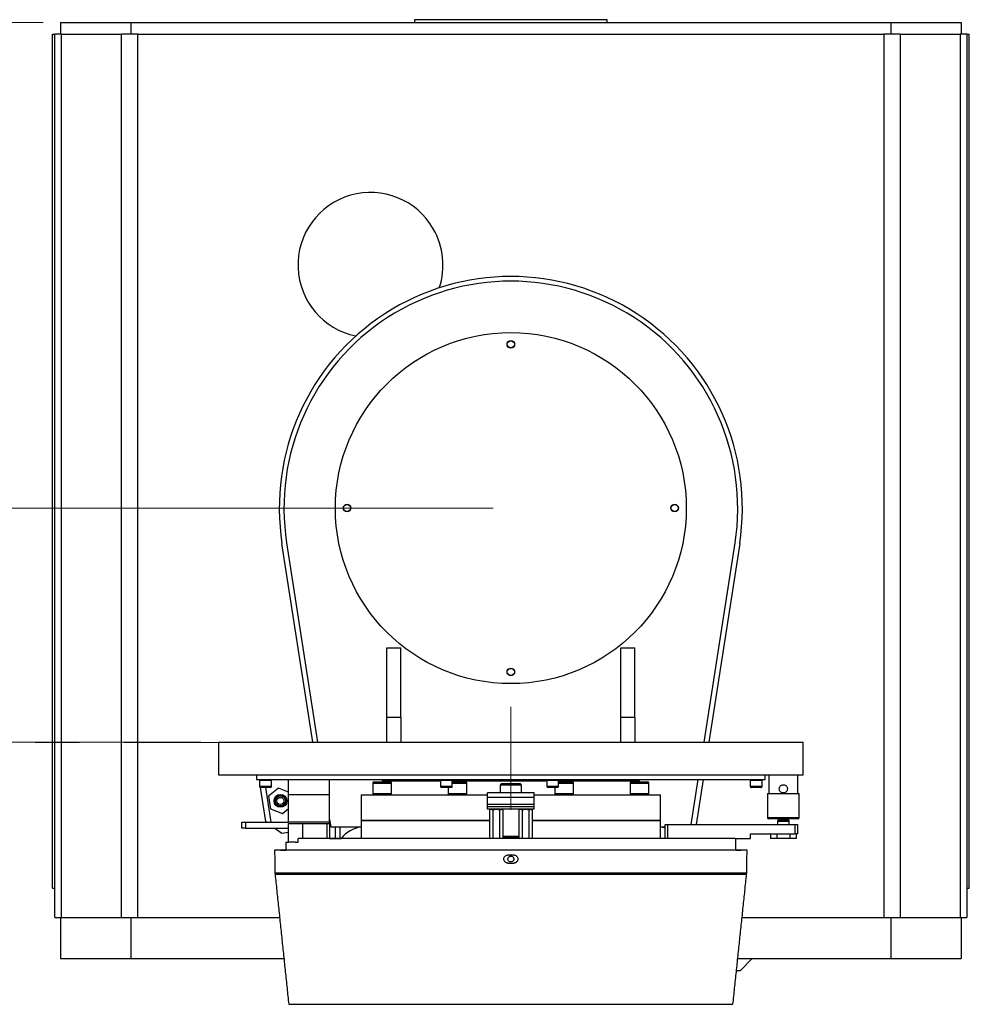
# Model space of a CAD drawing. Header units: millimetres. Extents: x 36 to 589, y 6 to 414.
# Tile 21 of 23: x 412 to 466, y 266 to 322. Entities that reach past the tile are written whole.
import ezdxf

# ---------------------------------------------------------------- set-up
doc = ezdxf.new("R2010")
doc.units = ezdxf.units.MM
doc.linetypes.add('CENTERX2', pattern=[20.32, 12.7, -2.54, 2.54, -2.54])
doc.styles.add('SLDTEXTSTYLE1', font='TXT', dxfattribs={"width": 0.75})
doc.dimstyles.new('SLDDIMSTYLE0', dxfattribs={"dimtxt": 3.5, "dimasz": 5, "dimexe": 0, "dimexo": 0.0625, "dimgap": 0.875, "dimtad": 1, "dimlfac": 15, "dimrnd": 1e-09, "dimzin": 12, "dimdsep": 46, "dimtxsty": 'SLDTEXTSTYLE1', "dimsah": 1, "dimcen": 0.09, "dimadec": 0, "dimazin": 0, "dimtfac": 1, "dimtofl": 0, "dimtmove": 0, "dimatfit": 3, "dimfxl": 0, "dimtolj": 1, "dimtzin": 12, "dimarcsym": 0})
doc.dimstyles.new('SLDDIMSTYLE2', dxfattribs={"dimtxt": 3.5, "dimasz": 5, "dimexe": 0, "dimexo": 0.0625, "dimgap": 0.875, "dimtad": 1, "dimdec": 0, "dimlfac": 15, "dimrnd": 1e-09, "dimzin": 12, "dimdsep": 46, "dimtxsty": 'SLDTEXTSTYLE1', "dimsah": 1, "dimcen": 0.09, "dimadec": 0, "dimazin": 0, "dimtfac": 1, "dimtdec": 0, "dimtofl": 0, "dimtmove": 0, "dimatfit": 3, "dimfxl": 0, "dimtolj": 1, "dimtzin": 12, "dimarcsym": 0})

# ---------------------------------------------------------------- blocks, each defined once
blk = doc.blocks.new('*D5')
at = {"color": 7, "linetype": 'Continuous', "lineweight": 0}
for p, q in [((439.246, 293.844), (384.246, 293.844)), ((385.246, 293.844), (385.246, 280.487)), ((396.885, 280.487), (384.246, 280.487))]:
    blk.add_line(p, q, dxfattribs=at)
for centre, start, end in [((382.468, 286.296), 63.4349, 116.5651), ((382.468, 286.472), 243.4349, 296.5651)]:
    blk.add_arc(centre, 6.21, start, end, dxfattribs=at)
for points in [[(385.246, 293.844), (384.596, 288.844), (385.896, 288.844)], [(385.246, 280.487), (385.896, 285.487), (384.596, 285.487)]]:
    blk.add_solid(points, dxfattribs=at)
at = {"color": 7, "linetype": 'Continuous', "lineweight": 0, "insert": (380.734, 282.505), "char_height": 3.5, "attachment_point": 1, "rotation": 90, "style": 'SLDTEXTSTYLE1'}
blk.add_mtext('200', dxfattribs=at)
blk = doc.blocks.new('*D6')
at = {"color": 7, "linetype": 'Continuous', "lineweight": 0}
for p, q in [((422.579, 280.511), (384.246, 280.511)), ((385.246, 237.177), (385.246, 280.511)), ((412.246, 237.177), (384.246, 237.177))]:
    blk.add_line(p, q, dxfattribs=at)
for centre, start, end in [((382.468, 263.412), 63.4349, 116.5651), ((382.468, 263.587), 243.4349, 296.5651)]:
    blk.add_arc(centre, 6.21, start, end, dxfattribs=at)
for points in [[(385.246, 280.511), (384.596, 275.511), (385.896, 275.511)], [(385.246, 237.177), (385.896, 242.177), (384.596, 242.177)]]:
    blk.add_solid(points, dxfattribs=at)
at = {"color": 7, "linetype": 'Continuous', "lineweight": 0, "insert": (380.734, 259.621), "char_height": 3.5, "attachment_point": 1, "rotation": 90, "style": 'SLDTEXTSTYLE1'}
blk.add_mtext('650', dxfattribs=at)
blk = doc.blocks.new('*D7')
at = {"color": 7, "linetype": 'Continuous', "lineweight": 0}
for p, q in [((413.579, 321.511), (372.246, 321.511)), ((373.246, 321.511), (373.246, 237.177)), ((412.246, 237.177), (372.246, 237.177))]:
    blk.add_line(p, q, dxfattribs=at)
for centre, start, end in [((370.468, 281.855), 63.4349, 116.5651), ((370.468, 279.444), 243.4349, 296.5651)]:
    blk.add_arc(centre, 6.21, start, end, dxfattribs=at)
for points in [[(373.246, 321.511), (372.596, 316.511), (373.896, 316.511)], [(373.246, 237.177), (373.896, 242.177), (372.596, 242.177)]]:
    blk.add_solid(points, dxfattribs=at)
at = {"color": 7, "linetype": 'Continuous', "lineweight": 0, "insert": (368.734, 275.478), "char_height": 3.5, "attachment_point": 1, "rotation": 90, "style": 'SLDTEXTSTYLE1'}
blk.add_mtext('1265', dxfattribs=at)

msp = doc.modelspace()

# ---------------------------------------------------------------- linework, layer by layer
at = {"color": 7, "linetype": 'Continuous', "lineweight": 30}
for p, q in [((434.74551, 321.67734), (434.74551, 321.51067)), ((445.74551, 321.67734), (434.74551, 321.67734)), ((445.74551, 321.51067), (445.74551, 321.67734)), ((414.57885, 321.51067), (414.57885, 320.84401)), ((414.57885, 321.51067), (418.57885, 321.51067)), ((418.57885, 321.51067), (418.57885, 320.84401)), ((418.57885, 321.51067), (461.91218, 321.51067)), ((461.91218, 321.51067), (461.91218, 320.84401)), ((461.91218, 321.51067), (465.91218, 321.51067)), ((465.91218, 321.51067), (465.91218, 320.84401)), ((414.11218, 320.84401), (414.24552, 320.84401)), ((414.11218, 272.17734), (414.11218, 320.84401)), ((414.24552, 270.51067), (414.24552, 320.84401)), ((414.63604, 320.84401), (414.24552, 320.84401)), ((414.63604, 320.84401), (418.05025, 320.84401)), ((414.63604, 270.51067), (414.63604, 320.84401)), ((418.05025, 270.51067), (418.05025, 320.84401)), ((418.99306, 320.84401), (418.05025, 320.84401)), ((418.99306, 320.84401), (461.49797, 320.84401)), ((418.99306, 270.51067), (418.99306, 320.84401)), ((461.49797, 320.84401), (461.49797, 270.51067)), ((462.44078, 320.84401), (461.49797, 320.84401)), ((462.44078, 320.84401), (462.44078, 270.51067)), ((462.44078, 320.84401), (465.85499, 320.84401)), ((465.85499, 320.84401), (465.85499, 270.51067)), ((466.24551, 320.84401), (465.85499, 320.84401)), ((466.24551, 320.84401), (466.37885, 320.84401)), ((466.24551, 320.84401), (466.24551, 270.51067)), ((466.37885, 272.17734), (466.37885, 320.84401)), ((428.95643, 280.51067), (427.20161, 291.82004)), ((427.46543, 291.85893), (429.22811, 280.51067)), ((451.26292, 280.51067), (453.0256, 291.85893)), ((453.28942, 291.82004), (451.5346, 280.51067)), ((433.17885, 285.87734), (433.97885, 285.87734)), ((433.17885, 281.92906), (433.17885, 285.87734)), ((433.97885, 281.92906), (433.97885, 285.87734)), ((446.51218, 285.87734), (447.31218, 285.87734)), ((446.51218, 281.92906), (446.51218, 285.87734)), ((447.31218, 281.92906), (447.31218, 285.87734)), ((433.17885, 281.92906), (433.97885, 281.92906)), ((433.17885, 280.51067), (433.17885, 281.92906)), ((433.97885, 281.92906), (433.97885, 280.51067)), ((446.51218, 281.92906), (447.31218, 281.92906)), ((446.51218, 280.51067), (446.51218, 281.92906)), ((447.31218, 281.92906), (447.31218, 280.51067)), ((423.57885, 280.51067), (456.89374, 280.51067)), ((456.89374, 280.51067), (456.91218, 280.51067)), ((423.57885, 278.64401), (456.89374, 278.64401)), ((425.74551, 278.64401), (425.74551, 278.37734)), ((425.74551, 278.37734), (454.74551, 278.37734)), ((425.92768, 278.33067), (425.92768, 277.97067)), ((425.92768, 278.33067), (426.58269, 278.33067)), ((426.59434, 278.33067), (425.92768, 278.33067)), ((426.58269, 278.33067), (426.59434, 278.33067)), ((426.59434, 277.97067), (426.59434, 278.33067)), ((427.57885, 277.51068), (427.57885, 278.37734)), ((429.91218, 277.51068), (429.91218, 278.37734)), ((433.17885, 278.31067), (433.17885, 278.37734)), ((433.97885, 278.37734), (433.97885, 278.31067)), ((436.24252, 278.33067), (436.24252, 277.97067)), ((436.24252, 278.33067), (436.89753, 278.33067)), ((436.90919, 278.33067), (436.24252, 278.33067)), ((436.89753, 278.33067), (436.90919, 278.33067)), ((436.90919, 277.97067), (436.90919, 278.33067)), ((442.29612, 278.33067), (442.29612, 277.97067)), ((442.29612, 278.33067), (442.95113, 278.33067)), ((442.96279, 278.33067), (442.29612, 278.33067)), ((442.95113, 278.33067), (442.96279, 278.33067)), ((442.96279, 277.97067), (442.96279, 278.33067)), ((446.51218, 278.31067), (446.51218, 278.37734)), ((447.31218, 278.31067), (447.31218, 278.37734)), ((450.53289, 275.81068), (450.93156, 278.37734)), ((451.20358, 278.37734), (450.80532, 275.81068)), ((453.89669, 278.33067), (453.89669, 277.97067)), ((453.89669, 278.33067), (454.5517, 278.33067)), ((454.56335, 278.33067), (453.89669, 278.33067)), ((454.5517, 278.33067), (454.56335, 278.33067)), ((454.56335, 277.97067), (454.56335, 278.33067)), ((454.74551, 278.37734), (454.74551, 278.64401)), ((456.89374, 278.64401), (456.91218, 278.64401)), ((426.59434, 277.97067), (425.92768, 277.97067)), ((426.55434, 277.93067), (425.96767, 277.93067)), ((426.28552, 275.98447), (425.98354, 277.93067)), ((426.25339, 277.93067), (426.56166, 275.94401)), ((427.00312, 277.88158), (426.43334, 277.42314)), ((427.57885, 277.6585), (427.00312, 277.88158)), ((432.38274, 278.17734), (432.38274, 277.57734)), ((432.38274, 278.17734), (433.4494, 278.17734)), ((432.4494, 278.24401), (433.38274, 278.24401)), ((432.91218, 278.31067), (436.24252, 278.31067)), ((433.4494, 277.57734), (433.4494, 278.17734)), ((436.90919, 277.97067), (436.24252, 277.97067)), ((436.86919, 277.93067), (436.28252, 277.93067)), ((436.67623, 277.93067), (436.67623, 277.57734)), ((436.9035, 278.24401), (437.67623, 278.24401)), ((436.90919, 278.31067), (437.43917, 278.31067)), ((436.90919, 278.17734), (437.74289, 278.17734)), ((437.43917, 278.31067), (442.29612, 278.31067)), ((437.74289, 277.57734), (437.74289, 278.17734)), ((439.64551, 278.07734), (439.9139, 278.07734)), ((439.71218, 278.14401), (439.95075, 278.14401)), ((439.9139, 278.07734), (440.84551, 278.07734)), ((439.95075, 278.14401), (440.77885, 278.14401)), ((442.96279, 277.97067), (442.29612, 277.97067)), ((442.92279, 277.93067), (442.33612, 277.93067)), ((442.74814, 277.93067), (442.74814, 277.57734)), ((442.96279, 278.31067), (447.57885, 278.31067)), ((442.96279, 278.24401), (443.74814, 278.24401)), ((442.96279, 278.17734), (443.8148, 278.17734)), ((443.8148, 277.57734), (443.8148, 278.17734)), ((447.04163, 278.17734), (447.04163, 277.57734)), ((447.04163, 278.17734), (448.10829, 278.17734)), ((447.10829, 278.24401), (448.04163, 278.24401)), ((448.10829, 277.57734), (448.10829, 278.17734)), ((454.56335, 277.97067), (453.89669, 277.97067)), ((454.52335, 277.93067), (453.93669, 277.93067)), ((426.43334, 277.42314), (426.54548, 276.70047)), ((429.91218, 277.51068), (427.57885, 277.51068)), ((427.57885, 275.94401), (427.57885, 277.51068)), ((429.91218, 275.94401), (429.91218, 277.51068)), ((431.71218, 277.51068), (436.97995, 277.51068)), ((432.38274, 277.57734), (433.29319, 277.57734)), ((432.38274, 277.57734), (433.4494, 277.57734)), ((433.29319, 277.57734), (433.4494, 277.57734)), ((436.67623, 277.57734), (437.74289, 277.57734)), ((436.67623, 277.57734), (437.74289, 277.57734)), ((436.97995, 277.51068), (438.91218, 277.51068)), ((441.57885, 277.61067), (438.91218, 277.61067)), ((438.91218, 277.34401), (438.91218, 277.61067)), ((441.57885, 277.34401), (438.91218, 277.34401)), ((438.91218, 276.94401), (438.91218, 277.34401)), ((441.57885, 277.34401), (441.57885, 277.61067)), ((441.57885, 277.51068), (448.77885, 277.51068)), ((441.57885, 276.94401), (441.57885, 277.34401)), ((442.74814, 277.57734), (443.8148, 277.57734)), ((442.74814, 277.57734), (443.8148, 277.57734)), ((447.04163, 277.57734), (448.10829, 277.57734)), ((447.04163, 277.57734), (448.10829, 277.57734)), ((454.87885, 277.57734), (456.52649, 277.57734)), ((456.52649, 277.57734), (456.67885, 277.57734)), ((426.54548, 276.70047), (427.22739, 276.43625)), ((427.22739, 276.43625), (427.57885, 276.71904)), ((441.57885, 276.94401), (438.91218, 276.94401)), ((438.91218, 276.81068), (438.91218, 276.94401)), ((438.91218, 276.67734), (438.91218, 276.81068)), ((441.57885, 276.81068), (438.91218, 276.81068)), ((441.57885, 276.67734), (438.91218, 276.67734)), ((439.07885, 276.67734), (439.02728, 276.64757)), ((439.02728, 276.64757), (439.12351, 276.67734)), ((439.02728, 276.64757), (439.02728, 275.04045)), ((439.21973, 276.64757), (439.41218, 276.67734)), ((439.21973, 276.64757), (439.21973, 275.04045)), ((439.60463, 276.64757), (439.60463, 275.04045)), ((439.79708, 276.64757), (439.74551, 276.67734)), ((439.79708, 276.64757), (439.79708, 275.04045)), ((440.74551, 276.67734), (440.69395, 276.64757)), ((440.69395, 276.64757), (440.79017, 276.67734)), ((440.69395, 276.64757), (440.69395, 275.04045)), ((440.8864, 276.64757), (441.07885, 276.67734)), ((440.8864, 276.64757), (440.8864, 275.04045)), ((441.2713, 276.64757), (441.2713, 275.04045)), ((441.46375, 276.64757), (441.41218, 276.67734)), ((441.46375, 276.64757), (441.46375, 275.04045)), ((441.57885, 276.81068), (441.57885, 276.94401)), ((441.57885, 276.67734), (441.57885, 276.81068)), ((429.91218, 276.10655), (429.97885, 275.67734)), ((454.87885, 276.21067), (456.67885, 276.21067)), ((456.61218, 276.14401), (454.94551, 276.14401)), ((455.46784, 276.07734), (456.08985, 276.07734)), ((424.91218, 275.61067), (424.91218, 275.94401)), ((424.91218, 275.94401), (425.11218, 275.94401)), ((425.11218, 275.61067), (424.91218, 275.61067)), ((425.11218, 275.94401), (425.11218, 275.61067)), ((425.11218, 275.94401), (427.57885, 275.94401)), ((425.11218, 275.61067), (427.57885, 275.61067)), ((426.79662, 275.61067), (427.19873, 275.31659)), ((429.91218, 275.94401), (427.57885, 275.94401)), ((427.57885, 274.81067), (427.57885, 275.87734)), ((427.57885, 275.87734), (428.37885, 275.87734)), ((428.37885, 275.87734), (428.37885, 275.01067)), ((428.37885, 275.87734), (429.77885, 275.87734)), ((429.77885, 275.01067), (429.77885, 275.87734)), ((429.77885, 275.87734), (429.91218, 275.87734)), ((429.91218, 275.87734), (429.91218, 275.94401)), ((429.91218, 275.87734), (429.91218, 275.01067)), ((429.97885, 275.67734), (431.71218, 275.67734)), ((430.24551, 275.01067), (430.24551, 275.67734)), ((430.51218, 275.01067), (430.51218, 275.67734)), ((431.71218, 276.04401), (436.97995, 276.04401)), ((439.02728, 276.04401), (431.71218, 276.04401)), ((436.97995, 276.04401), (439.02728, 276.04401)), ((441.46375, 276.04401), (448.77885, 276.04401)), ((443.51108, 276.04401), (441.46375, 276.04401)), ((448.77885, 276.04401), (443.51108, 276.04401)), ((448.77885, 275.67734), (449.04551, 275.67734)), ((449.04551, 275.01067), (449.04551, 275.81068)), ((449.04551, 275.81068), (449.17885, 275.81068)), ((449.17885, 275.81068), (449.17885, 275.01067)), ((449.17885, 275.81068), (456.44551, 275.81068)), ((455.44551, 275.99401), (456.11218, 275.99401)), ((456.44551, 275.27734), (456.44551, 275.81068)), ((456.44551, 275.81068), (456.57885, 275.81068)), ((456.57885, 275.81068), (456.57885, 275.27734)), ((427.19873, 275.31659), (427.57885, 275.37557)), ((453.03983, 275.01067), (428.11891, 275.01067)), ((428.11891, 274.81067), (428.11891, 275.01067)), ((429.91218, 275.01067), (430.57885, 275.01067)), ((439.02728, 275.04045), (439.07885, 275.01067)), ((439.21973, 275.04045), (439.12351, 275.01067)), ((439.60463, 275.04045), (439.41218, 275.01067)), ((439.74551, 275.01067), (439.79708, 275.04045)), ((439.79708, 275.14401), (439.9139, 275.14401)), ((439.79708, 275.07734), (439.95075, 275.07734)), ((439.9139, 275.14401), (440.69395, 275.14401)), ((439.95075, 275.07734), (440.69395, 275.07734)), ((440.69395, 275.04045), (440.74551, 275.01067)), ((440.8864, 275.04045), (440.79017, 275.01067)), ((441.2713, 275.04045), (441.07885, 275.01067)), ((441.41218, 275.01067), (441.46375, 275.04045)), ((453.03983, 275.01067), (453.91218, 275.01067)), ((453.91218, 275.27734), (456.44551, 275.27734)), ((453.91218, 275.01067), (453.91218, 275.27734)), ((455.04754, 275.27734), (455.04754, 275.01067)), ((455.41319, 275.01067), (455.04754, 275.01067)), ((455.41319, 275.27734), (455.41319, 275.01067)), ((456.1445, 275.01067), (455.41319, 275.01067)), ((456.1445, 275.27734), (456.1445, 275.01067)), ((456.51016, 275.01067), (456.1445, 275.01067)), ((456.57885, 275.27734), (456.44551, 275.27734)), ((456.51016, 275.27734), (456.51016, 275.01067)), ((427.41218, 274.81067), (427.57885, 274.81067)), ((427.97676, 274.81067), (427.57885, 274.81067)), ((427.97676, 274.81067), (428.11891, 274.81067)), ((453.71218, 274.34401), (426.77885, 274.34401)), ((427.11223, 274.34401), (427.41218, 274.34401)), ((453.07885, 274.34401), (453.3788, 274.34401)), ((440.07885, 273.61493), (440.07885, 273.60911)), ((440.41218, 273.61493), (440.41218, 273.60911)), ((426.80131, 273.05724), (453.68972, 273.05724)), ((453.68404, 272.96436), (426.80699, 272.96436)), ((414.11218, 272.17734), (414.24552, 272.17734)), ((466.24551, 272.17734), (466.37885, 272.17734)), ((414.24552, 270.51067), (414.63604, 270.51067)), ((414.57885, 270.51067), (414.57885, 268.17734)), ((414.63604, 270.51067), (418.05025, 270.51067)), ((418.05025, 270.51067), (418.99306, 270.51067)), ((418.57885, 270.51067), (418.57885, 268.17734)), ((418.99306, 270.51067), (427.06488, 270.51067)), ((453.42615, 270.51067), (461.49797, 270.51067)), ((461.49797, 270.51067), (462.44078, 270.51067)), ((461.91218, 270.51067), (461.91218, 268.17734)), ((462.44078, 270.51067), (465.85499, 270.51067)), ((465.85499, 270.51067), (466.24551, 270.51067)), ((465.91218, 270.51067), (465.91218, 268.17734)), ((414.57885, 268.17734), (418.57885, 268.17734)), ((418.57885, 268.17734), (427.31013, 268.17734)), ((453.1809, 268.17734), (461.91218, 268.17734)), ((453.31218, 267.4812), (454.00832, 268.17734)), ((461.91218, 268.17734), (465.91218, 268.17734)), ((453.31218, 267.4812), (453.10774, 267.4812)), ((427.5846, 265.56591), (452.90643, 265.56591))]:
    msp.add_line(p, q, dxfattribs=at)
at = {"color": 7, "linetype": 'CENTERX2', "lineweight": 0}
for p, q in [((440.24551, 276.64401), (440.24551, 282.51067)), ((397.88549, 280.48653), (437.89578, 280.48653))]:
    msp.add_line(p, q, dxfattribs=at)
at = {"color": 7, "linetype": 'Continuous', "lineweight": 30, "flags": 128}
for points in [[(439.12351, 276.67734), (439.13035, 276.67718), (439.21973, 276.64757)], [(439.41218, 276.67734), (439.42586, 276.67718), (439.60463, 276.64757)], [(439.60463, 276.64757), (439.6763, 276.67527), (439.70086, 276.67734)], [(440.79017, 276.67734), (440.79701, 276.67718), (440.8864, 276.64757)], [(441.07885, 276.67734), (441.09253, 276.67718), (441.2713, 276.64757)], [(441.2713, 276.64757), (441.34297, 276.67527), (441.36752, 276.67734)], [(426.34084, 275.94401), (426.33682, 275.94695), (426.30869, 275.96752), (426.29137, 275.98019), (426.28552, 275.98447)], [(439.41218, 275.01067), (439.3985, 275.01084), (439.21973, 275.04045)], [(439.70086, 275.01067), (439.6763, 275.01275), (439.60463, 275.04045)], [(439.79708, 275.04045), (439.77477, 275.02875), (439.70086, 275.01067)], [(441.07885, 275.01067), (441.06517, 275.01084), (440.8864, 275.04045)], [(441.36752, 275.01067), (441.34297, 275.01275), (441.2713, 275.04045)], [(441.46375, 275.04045), (441.44144, 275.02875), (441.36752, 275.01067)]]:
    msp.add_lwpolyline(points, dxfattribs=at)
at = {"color": 7, "linetype": 'Continuous', "lineweight": 30}
for centre, radius in [((440.24551, 293.84401), 10), ((440.24551, 303.17734), 0.21667), ((440.24551, 303.17734), 0.2), ((430.91218, 293.84401), 0.21667), ((430.91218, 293.84401), 0.2), ((449.57885, 293.84401), 0.21667), ((449.57885, 293.84401), 0.2), ((440.24551, 284.51067), 0.21667), ((440.24551, 284.51067), 0.2), ((427.11525, 277.15891), 0.36667), ((427.11525, 277.15891), 0.33333), ((427.11525, 277.15891), 0.32333), ((427.11525, 277.15891), 0.29), ((427.11525, 277.15891), 0.2)]:
    msp.add_circle(centre, radius, dxfattribs=at)
for centre, radius, start, end in [((432.24551, 307.70041), 4.13333, 30, 258.358054), ((432.24551, 307.70041), 4.13333, 341.641946, 30), ((440.24551, 293.84401), 13.2, 351.18, 188.82), ((440.24551, 293.84401), 12.93333, 351.171038, 188.828962), ((425.96767, 277.97067), 0.04, 180, 270), ((426.55434, 277.97067), 0.04, 270, 360), ((432.4494, 278.17734), 0.06667, 90, 180), ((433.38274, 278.17734), 0.06667, 0, 90), ((436.28252, 277.97067), 0.04, 180, 270), ((436.86919, 277.97067), 0.04, 270, 360), ((437.67623, 278.17734), 0.06667, 0, 90), ((442.33612, 277.97067), 0.04, 180, 270), ((442.92279, 277.97067), 0.04, 270, 360), ((443.74814, 278.17734), 0.06667, 0, 90), ((447.10829, 278.17734), 0.06667, 90, 180), ((448.04163, 278.17734), 0.06667, 0, 90), ((453.93669, 277.97067), 0.04, 180, 270), ((454.52335, 277.97067), 0.04, 270, 0), ((454.94551, 276.21067), 0.06667, 180, 270), ((456.61218, 276.21067), 0.06667, 270, 0), ((431.91218, 274.01067), 1.66667, 96.892103, 143.130102), ((448.57885, 274.01067), 1.66667, 73.739795, 83.107897), ((427.86781, 273.07586), 1.06667, 181, 186), ((452.62322, 273.07586), 1.06667, 354, 359)]:
    msp.add_arc(centre, radius, start, end, dxfattribs=at)
for centre, major_axis, start_param, end_param in [((440.24551, 274.31074), (13.46609, 0), 4.70001189, 4.72476607), ((440.24551, 273.844), (13.12455, 0), 4.6996898, 4.72508817), ((440.24551, 273.844), (13.45794, 0), 4.7000044, 4.72477356)]:
    msp.add_ellipse(centre, major_axis=major_axis, ratio=0.01745507, start_param=start_param, end_param=end_param, dxfattribs=at)
for points in [[(423.57885, 280.51067), (423.57885, 278.64401)], [(456.91218, 278.64401), (456.91218, 280.51067)], [(425.92768, 278.37734), (425.92768, 278.33067)], [(426.59434, 278.33067), (426.59434, 278.37734)], [(434.44551, 278.37734), (434.44551, 278.31067)], [(436.24252, 278.37734), (436.24252, 278.33067)], [(436.90919, 278.33067), (436.90919, 278.37734)], [(442.29612, 278.37734), (442.29612, 278.33067)], [(442.96279, 278.33067), (442.96279, 278.37734)], [(446.04551, 278.31067), (446.04551, 278.37734)], [(453.89669, 278.37734), (453.89669, 278.33067)], [(454.56335, 278.33067), (454.56335, 278.37734)], [(454.94551, 278.64401), (454.94551, 277.57734)], [(456.61218, 277.57734), (456.61218, 278.64401)], [(432.91218, 278.31067), (432.91218, 278.24401)], [(439.71218, 278.14401), (439.64551, 278.07734)], [(439.64551, 278.07734), (439.64551, 277.61067)], [(440.84551, 278.07734), (440.77885, 278.14401)], [(440.84551, 277.61067), (440.84551, 278.07734)], [(447.57885, 278.24401), (447.57885, 278.31067)], [(431.71218, 277.51068), (431.71218, 276.04401)], [(432.38274, 277.57734), (432.38274, 277.51068)], [(433.4494, 277.51068), (433.4494, 277.57734)], [(436.67623, 277.57734), (436.67623, 277.51068)], [(437.74289, 277.51068), (437.74289, 277.57734)], [(442.74814, 277.57734), (442.74814, 277.51068)], [(443.8148, 277.51068), (443.8148, 277.57734)], [(447.04163, 277.57734), (447.04163, 277.51068)], [(448.10829, 277.51068), (448.10829, 277.57734)], [(448.77885, 276.04401), (448.77885, 277.51068)], [(454.87885, 277.57734), (454.87885, 276.21067)], [(456.67885, 276.21067), (456.67885, 277.57734)], [(455.46784, 276.07734), (455.44551, 275.99401)], [(456.11218, 275.99401), (456.08985, 276.07734)], [(431.71218, 276.04401), (431.71218, 275.01067)], [(448.77885, 275.01067), (448.77885, 276.04401)], [(455.44551, 275.99401), (455.44551, 275.81068)], [(456.11218, 275.81068), (456.11218, 275.99401)], [(453.07885, 274.34401), (453.07885, 275.01067)], [(427.41218, 274.81067), (427.41218, 274.34401)], [(426.77885, 274.34401), (426.80131, 273.05724)], [(453.68972, 273.05724), (453.71218, 274.34401)], [(426.80699, 272.96436), (427.5846, 265.56591)], [(452.90643, 265.56591), (453.68404, 272.96436)]]:
    msp.add_open_spline(points, degree=1, dxfattribs=at)
for points, knots in [([(455.77885, 277.61067), (455.80453, 277.61315), (455.85587, 277.61811), (455.92455, 277.65663), (455.97809, 277.7141), (456.00986, 277.78741), (456.0154, 277.8665), (455.99532, 277.94166), (455.95239, 278.00634), (455.88969, 278.05446), (455.81372, 278.07924), (455.73481, 278.07746), (455.66191, 278.05073), (455.60112, 278.00185), (455.5589, 277.9346), (455.54145, 277.85675), (455.55046, 277.77886), (455.58354, 277.70875), (455.63794, 277.65278), (455.70625, 277.61697), (455.7559, 277.61266), (455.77885, 277.61067)], [0, 0, 0, 0, 0.052288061, 0.104529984, 0.157968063, 0.212412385, 0.265495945, 0.316949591, 0.369047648, 0.423025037, 0.477260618, 0.529778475, 0.581301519, 0.633920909, 0.688178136, 0.742113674, 0.794095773, 0.845607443, 0.898786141, 0.953232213, 1, 1, 1, 1]), ([(439.70086, 276.67734), (439.72574, 276.67382), (439.75832, 276.66921), (439.78967, 276.65171), (439.79708, 276.64757)], [0, 0, 0, 0, 0.76354473, 1, 1, 1, 1]), ([(441.36752, 276.67734), (441.3924, 276.67382), (441.42499, 276.66921), (441.45634, 276.65171), (441.46375, 276.64757)], [0, 0, 0, 0, 0.763544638, 1, 1, 1, 1]), ([(439.12351, 275.01067), (439.12122, 275.0107), (439.08873, 275.01113), (439.05689, 275.02632), (439.02728, 275.04045)], [0, 0, 0, 0, 0.07020828, 1, 1, 1, 1]), ([(440.79017, 275.01067), (440.78789, 275.0107), (440.7554, 275.01113), (440.72356, 275.02632), (440.69395, 275.04045)], [0, 0, 0, 0, 0.070208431, 1, 1, 1, 1]), ([(440.07885, 273.60911), (440.05262, 273.6117), (440.00014, 273.61687), (439.93031, 273.6571), (439.87721, 273.71635), (439.84685, 273.79032), (439.84265, 273.87001), (439.86506, 273.94659), (439.91157, 274.01149), (439.97689, 274.0571), (440.03632, 274.07433), (440.07064, 274.07544), (440.07885, 274.07571)], [0, 0, 0, 0, 0.10734715, 0.2147283, 0.32212222, 0.42950717, 0.53685316, 0.64416933, 0.7515027, 0.85887237, 0.96626916, 1, 1, 1, 1]), ([(440.07885, 273.61493), (440.05263, 273.61751), (440.00019, 273.62269), (439.93013, 273.66292), (439.87786, 273.72219), (439.84823, 273.78764), (439.84842, 273.83121), (439.8485, 273.84847)], [0, 0, 0, 0, 0.21469768, 0.42946049, 0.64424901, 0.85902822, 1, 1, 1, 1]), ([(440.24551, 274.01068), (440.22677, 274.00883), (440.18929, 274.00515), (440.13941, 273.97642), (440.10149, 273.93411), (440.0798, 273.88128), (440.0768, 273.82435), (440.09282, 273.76961), (440.12604, 273.72327), (440.17275, 273.69053), (440.22765, 273.67509), (440.28457, 273.6787), (440.33708, 273.70095), (440.37927, 273.73932), (440.40639, 273.78949), (440.41536, 273.84582), (440.40519, 273.90192), (440.37702, 273.95157), (440.33404, 273.98881), (440.28759, 274.00803), (440.25721, 274.00994), (440.24551, 274.01068)], [0, 0, 0, 0, 0.05368548, 0.10737134, 0.16106085, 0.21475144, 0.26843672, 0.32211946, 0.37580577, 0.42949475, 0.48318494, 0.53687051, 0.59055513, 0.64424177, 0.69793072, 0.75161982, 0.80530622, 0.85899061, 0.91267889, 0.96636869, 1, 1, 1, 1]), ([(440.41218, 274.07571), (440.43841, 274.07314), (440.49088, 274.06799), (440.56072, 274.02781), (440.61382, 273.96861), (440.64418, 273.89467), (440.64838, 273.81498), (440.62597, 273.73838), (440.57946, 273.67344), (440.51414, 273.62777), (440.45471, 273.61051), (440.42038, 273.60938), (440.41218, 273.60911)], [0, 0, 0, 0, 0.107347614, 0.214727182, 0.322123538, 0.429510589, 0.53685152, 0.644169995, 0.751501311, 0.858872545, 0.966269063, 1, 1, 1, 1]), ([(440.64253, 273.84816), (440.64334, 273.83919), (440.64652, 273.80412), (440.62484, 273.74417), (440.57976, 273.67927), (440.51406, 273.63359), (440.45471, 273.61633), (440.42039, 273.6152), (440.41218, 273.61493)], [0, 0, 0, 0, 0.07371234, 0.28833664, 0.50299553, 0.71774188, 0.93253275, 1, 1, 1, 1])]:
    msp.add_open_spline(points, degree=3, knots=knots, dxfattribs=at)

# ---------------------------------------------------------------- dimensions: what is measured, and where the dimension line sits
at = {"color": 7, "linetype": 'Continuous', "lineweight": 0}
for base, p1, p2, dimstyle, picture, middle in [((373.24551, 237.17734), (414.57885, 321.51067), (413.24551, 237.17734), 'SLDDIMSTYLE0', '*D7', (373.24551, 280.64957)), ((385.24551, 280.48653), (440.24551, 293.84401), (397.88549, 280.48653), 'SLDDIMSTYLE2', '*D5', (385.24551, 286.38422)), ((385.24551, 280.51067), (413.24551, 237.17734), (423.57885, 280.51067), 'SLDDIMSTYLE0', '*D6', (385.24551, 263.49957))]:
    dim = msp.add_linear_dim(base=base, p1=p1, p2=p2, angle=90, text='(<>)', dimstyle=dimstyle, dxfattribs=at)
    dim.commit()
    dim.dimension.update_dxf_attribs({"geometry": picture, "text_midpoint": middle, "dimtype": 160})

doc.saveas('drawing.dxf')
